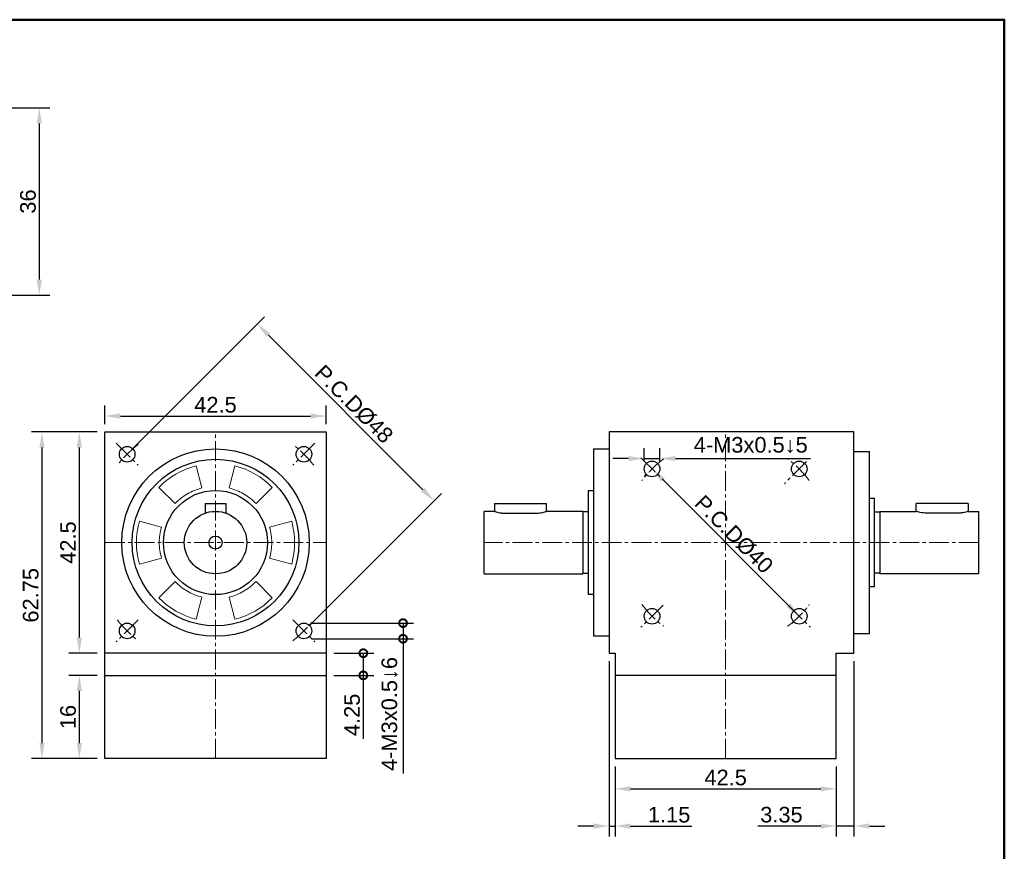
# Model space of a CAD drawing. Header units: millimetres. Extents: x 2723 to 3130, y 721 to 1006.
# Tile 8 of 8: x 2941 to 3130, y 847 to 1006. Entities that reach past the tile are written whole.
import ezdxf

# ---------------------------------------------------------------- set-up
doc = ezdxf.new("R2010")
doc.units = ezdxf.units.MM
doc.linetypes.add('CENTER2', pattern=[28.575, 19.05, -3.175, 3.175, -3.175])
for name, color, linetype, lineweight in [('中心線', 6, 'CENTER2', 5), ('圖框', 7, 'Continuous', 50), ('標註', 4, 'Continuous', 13)]:
    doc.layers.add(name, color=color, linetype=linetype, lineweight=lineweight)
doc.layers.add('產品', color=7, linetype='Continuous')
doc.styles.get("Standard").update_dxf_attribs({"font": 'arial.ttf'})
doc.dimstyles.new('yuetai', dxfattribs={"dimtxt": 3, "dimasz": 3, "dimexe": 2, "dimexo": 1.5, "dimtad": 1, "dimdsep": 46, "dimtxsty": 'Standard', "dimcen": 0, "dimadec": 0, "dimazin": 0, "dimtfac": 1, "dimtmove": 0, "dimatfit": 3, "dimfxl": 1, "dimarcsym": 0})

# ---------------------------------------------------------------- blocks, each defined once
blk = doc.blocks.new('標題欄框 下標註')
at = {"layer": '圖框'}
blk.add_lwpolyline([(2.28, 89.91), (287.28, 89.91), (287.28, 273.91), (2.28, 273.91)], close=True, dxfattribs=at)
blk = doc.blocks.new('*D14')
at = {"layer": 'Defpoints', "color": 0, "transparency": 16777216}
for p in [(2898.64, 989.31), (2898.64, 953.31), (2944.55, 953.31)]:
    blk.add_point(p, dxfattribs=at)
at = {"layer": '標註', "color": 0, "lineweight": -2, "transparency": 16777216}
for p, q in [((2900.14, 989.31), (2946.55, 989.31)), ((2944.55, 986.31), (2944.55, 956.31)), ((2900.14, 953.31), (2946.55, 953.31))]:
    blk.add_line(p, q, dxfattribs=at)
at = {"layer": '標註', "color": 0, "transparency": 16777216}
for points in [[(2944.05, 986.31), (2945.05, 986.31), (2944.55, 989.31)], [(2944.05, 956.31), (2945.05, 956.31), (2944.55, 953.31)]]:
    blk.add_solid(points, dxfattribs=at)
at = {"layer": '標註', "color": 0, "transparency": 16777216, "insert": (2942.39, 971.31), "char_height": 3, "attachment_point": 5, "rotation": 90}
blk.add_mtext('36', dxfattribs=at)
blk = doc.blocks.new('*D17')
at = {"layer": 'Defpoints', "color": 0, "transparency": 16777216}
for p in [(2957.14, 927.06), (2952.24, 884.56), (2957.14, 884.56)]:
    blk.add_point(p, dxfattribs=at)
at = {"layer": '標註', "color": 0, "lineweight": -2, "transparency": 16777216}
for p, q in [((2955.64, 927.06), (2950.24, 927.06)), ((2952.24, 924.06), (2952.24, 887.56)), ((2955.64, 884.56), (2950.24, 884.56))]:
    blk.add_line(p, q, dxfattribs=at)
at = {"layer": '標註', "color": 0, "transparency": 16777216}
for points in [[(2951.74, 924.06), (2952.74, 924.06), (2952.24, 927.06)], [(2951.74, 887.56), (2952.74, 887.56), (2952.24, 884.56)]]:
    blk.add_solid(points, dxfattribs=at)
at = {"layer": '標註', "color": 0, "transparency": 16777216, "insert": (2950.09, 905.81), "char_height": 3, "attachment_point": 5, "rotation": 90}
blk.add_mtext('42.5', dxfattribs=at)
blk = doc.blocks.new('*D18')
at = {"layer": 'Defpoints', "color": 0, "transparency": 16777216}
for p in [(2957.14, 880.31), (2952.24, 864.31), (2957.14, 864.31)]:
    blk.add_point(p, dxfattribs=at)
at = {"layer": '標註', "color": 0, "lineweight": -2, "transparency": 16777216}
for p, q in [((2955.64, 880.31), (2950.24, 880.31)), ((2952.24, 877.31), (2952.24, 867.31)), ((2955.64, 864.31), (2950.24, 864.31))]:
    blk.add_line(p, q, dxfattribs=at)
at = {"layer": '標註', "color": 0, "transparency": 16777216}
for points in [[(2951.74, 877.31), (2952.74, 877.31), (2952.24, 880.31)], [(2951.74, 867.31), (2952.74, 867.31), (2952.24, 864.31)]]:
    blk.add_solid(points, dxfattribs=at)
at = {"layer": '標註', "color": 0, "transparency": 16777216, "insert": (2950.09, 872.31), "char_height": 3, "attachment_point": 5, "rotation": 90}
blk.add_mtext('16', dxfattribs=at)
blk = doc.blocks.new('*D35')
at = {"layer": 'Defpoints', "color": 0, "transparency": 16777216}
for p in [(2957.14, 927.06), (2945.07, 864.31), (2957.14, 864.31)]:
    blk.add_point(p, dxfattribs=at)
at = {"layer": '標註', "color": 0, "lineweight": -2, "transparency": 16777216}
for p, q in [((2955.64, 927.06), (2943.07, 927.06)), ((2945.07, 924.06), (2945.07, 867.31)), ((2955.64, 864.31), (2943.07, 864.31))]:
    blk.add_line(p, q, dxfattribs=at)
at = {"layer": '標註', "color": 0, "transparency": 16777216}
for points in [[(2944.57, 924.06), (2945.57, 924.06), (2945.07, 927.06)], [(2944.57, 867.31), (2945.57, 867.31), (2945.07, 864.31)]]:
    blk.add_solid(points, dxfattribs=at)
at = {"layer": '標註', "color": 0, "transparency": 16777216, "insert": (2942.91, 895.68), "char_height": 3, "attachment_point": 5, "rotation": 90}
blk.add_mtext('62.75', dxfattribs=at)
blk = doc.blocks.new('*D36')
at = {"layer": 'Defpoints', "color": 0, "transparency": 16777216}
for p in [(3062.23, 919.95), (3090.51, 891.67), (3090.51, 891.67)]:
    blk.add_point(p, dxfattribs=at)
at = {"layer": '標註', "color": 0, "lineweight": -2, "transparency": 16777216}
for p, q in [((3061.17, 918.89), (3060.81, 918.54)), ((3064.35, 917.83), (3088.39, 893.79)), ((3089.45, 890.61), (3089.1, 890.25))]:
    blk.add_line(p, q, dxfattribs=at)
at = {"layer": '標註', "color": 0, "transparency": 16777216}
for points in [[(3064.7, 918.18), (3064, 917.48), (3062.23, 919.95)], [(3088.74, 894.14), (3088.04, 893.43), (3090.51, 891.67)]]:
    blk.add_solid(points, dxfattribs=at)
at = {"layer": '標註', "color": 0, "transparency": 16777216, "insert": (3077.95, 907.39), "char_height": 3, "attachment_point": 5, "rotation": 315}
blk.add_mtext('P.C.DØ40', dxfattribs=at)
blk = doc.blocks.new('*D37')
at = {"layer": 'Defpoints', "color": 0, "transparency": 16777216}
for p in [(3063.73, 921.95), (3060.73, 919.95), (3063.73, 919.95)]:
    blk.add_point(p, dxfattribs=at)
at = {"layer": '標註', "color": 0, "lineweight": -2, "transparency": 16777216}
for p, q in [((3060.73, 921.45), (3060.73, 923.95)), ((3063.73, 921.45), (3063.73, 923.95)), ((3057.73, 921.95), (3054.73, 921.95)), ((3060.73, 921.95), (3063.73, 921.95)), ((3066.73, 921.95), (3092.65, 921.95))]:
    blk.add_line(p, q, dxfattribs=at)
at = {"layer": '標註', "color": 0, "transparency": 16777216}
for points in [[(3057.73, 922.45), (3057.73, 921.45), (3060.73, 921.95)], [(3066.73, 922.45), (3066.73, 921.45), (3063.73, 921.95)]]:
    blk.add_solid(points, dxfattribs=at)
at = {"layer": '標註', "color": 0, "transparency": 16777216, "insert": (3081.19, 924.52), "char_height": 3, "attachment_point": 5}
blk.add_mtext('4-M3x0.5↓5', dxfattribs=at)
blk = doc.blocks.new('_DotSmall')
at = {"color": 0, "linetype": 'ByBlock', "const_width": 0.5}
blk.add_lwpolyline([(-0.0625, 0, 1), (0.0625, 0, 1)], format="xyb", close=True, dxfattribs=at)
blk = doc.blocks.new('*D40')
at = {"layer": 'Defpoints', "color": 0, "transparency": 16777216}
for p in [(2995.36, 890.34), (2995.36, 887.34), (3014.41, 887.34)]:
    blk.add_point(p, dxfattribs=at)
at = {"layer": '標註', "color": 0, "lineweight": -2, "transparency": 16777216}
for p, q in [((2996.86, 890.34), (3016.41, 890.34)), ((3014.41, 890.34), (3014.41, 887.34)), ((2996.86, 887.34), (3016.41, 887.34)), ((3014.41, 887.34), (3014.41, 861.44))]:
    blk.add_line(p, q, dxfattribs=at)
at = {"layer": '標註', "color": 0, "lineweight": -2, "transparency": 16777216, "xscale": 3, "yscale": 3, "zscale": 3}
for p, rotation in [((3014.41, 890.34), 90), ((3014.41, 887.34), 270)]:
    blk.add_blockref('_DotSmall', p, dxfattribs=dict(at, rotation=rotation))
at = {"layer": '標註', "color": 0, "transparency": 16777216, "insert": (3011.84, 872.89), "char_height": 3, "attachment_point": 5, "rotation": 90}
blk.add_mtext('4-M3x0.5↓6', dxfattribs=at)
blk = doc.blocks.new('*D39')
at = {"layer": 'Defpoints', "color": 0, "transparency": 16777216}
for p in [(2999.64, 884.56), (2999.64, 880.31), (3006.78, 880.31)]:
    blk.add_point(p, dxfattribs=at)
at = {"layer": '標註', "color": 0, "lineweight": -2, "transparency": 16777216}
for p, q in [((3001.14, 884.56), (3008.78, 884.56)), ((3006.78, 884.56), (3006.78, 880.31)), ((3001.14, 880.31), (3008.78, 880.31)), ((3006.78, 880.31), (3006.78, 868.12))]:
    blk.add_line(p, q, dxfattribs=at)
at = {"layer": '標註', "color": 0, "lineweight": -2, "transparency": 16777216, "xscale": 3, "yscale": 3, "zscale": 3}
for p, rotation in [((3006.78, 884.56), 90), ((3006.78, 880.31), 270)]:
    blk.add_blockref('_DotSmall', p, dxfattribs=dict(at, rotation=rotation))
at = {"layer": '標註', "color": 0, "transparency": 16777216, "insert": (3004.63, 872.72), "char_height": 3, "attachment_point": 5, "rotation": 90}
blk.add_mtext('4.25', dxfattribs=at)
blk = doc.blocks.new('*D41')
at = {"layer": 'Defpoints', "color": 0, "transparency": 16777216}
for p in [(3100.97, 884.56), (3097.62, 864.31), (3097.62, 851.37)]:
    blk.add_point(p, dxfattribs=at)
at = {"layer": '標註', "color": 0, "lineweight": -2, "transparency": 16777216}
for p, q in [((3100.97, 883.06), (3100.97, 849.37)), ((3097.62, 862.81), (3097.62, 849.37)), ((3094.62, 851.37), (3082.56, 851.37)), ((3100.97, 851.37), (3097.62, 851.37)), ((3103.97, 851.37), (3106.97, 851.37))]:
    blk.add_line(p, q, dxfattribs=at)
at = {"layer": '標註', "color": 0, "transparency": 16777216}
for points in [[(3094.62, 851.87), (3094.62, 850.87), (3097.62, 851.37)], [(3103.97, 851.87), (3103.97, 850.87), (3100.97, 851.37)]]:
    blk.add_solid(points, dxfattribs=at)
at = {"layer": '標註', "color": 0, "transparency": 16777216, "insert": (3087.09, 853.53), "char_height": 3, "attachment_point": 5}
blk.add_mtext('3.35', dxfattribs=at)
blk = doc.blocks.new('*D42')
at = {"layer": 'Defpoints', "color": 0, "transparency": 16777216}
for p in [(3053.97, 884.56), (3055.12, 864.31), (3055.12, 851.37)]:
    blk.add_point(p, dxfattribs=at)
at = {"layer": '標註', "color": 0, "lineweight": -2, "transparency": 16777216}
for p, q in [((3053.97, 883.06), (3053.97, 849.37)), ((3055.12, 862.81), (3055.12, 849.37)), ((3050.97, 851.37), (3047.97, 851.37)), ((3053.97, 851.37), (3055.12, 851.37)), ((3058.12, 851.37), (3069.9, 851.37))]:
    blk.add_line(p, q, dxfattribs=at)
at = {"layer": '標註', "color": 0, "transparency": 16777216}
for points in [[(3050.97, 851.87), (3050.97, 850.87), (3053.97, 851.37)], [(3058.12, 851.87), (3058.12, 850.87), (3055.12, 851.37)]]:
    blk.add_solid(points, dxfattribs=at)
at = {"layer": '標註', "color": 0, "transparency": 16777216, "insert": (3065.51, 853.53), "char_height": 3, "attachment_point": 5}
blk.add_mtext('1.15', dxfattribs=at)
blk = doc.blocks.new('*D43')
at = {"layer": 'Defpoints', "color": 0, "transparency": 16777216}
for p in [(3055.12, 864.31), (3097.62, 864.31), (3097.62, 858.51)]:
    blk.add_point(p, dxfattribs=at)
at = {"layer": '標註', "color": 0, "lineweight": -2, "transparency": 16777216}
for p, q in [((3055.12, 862.81), (3055.12, 856.51)), ((3097.62, 862.81), (3097.62, 856.51)), ((3058.12, 858.51), (3094.62, 858.51))]:
    blk.add_line(p, q, dxfattribs=at)
at = {"layer": '標註', "color": 0, "transparency": 16777216}
for points in [[(3058.12, 859.01), (3058.12, 858.01), (3055.12, 858.51)], [(3094.62, 859.01), (3094.62, 858.01), (3097.62, 858.51)]]:
    blk.add_solid(points, dxfattribs=at)
at = {"layer": '標註', "color": 0, "transparency": 16777216, "insert": (3076.37, 860.67), "char_height": 3, "attachment_point": 5}
blk.add_mtext('42.5', dxfattribs=at)
blk = doc.blocks.new('*D48')
at = {"layer": 'Defpoints', "color": 0, "transparency": 16777216}
for p in [(2986.42, 947.77), (2961.42, 922.78), (2995.36, 888.84)]:
    blk.add_point(p, dxfattribs=at)
at = {"layer": '標註', "color": 0, "lineweight": -2, "transparency": 16777216}
for p, q in [((2962.48, 923.84), (2987.83, 949.19)), ((3018.24, 915.95), (2988.54, 945.65)), ((2996.43, 889.9), (3021.77, 915.24))]:
    blk.add_line(p, q, dxfattribs=at)
at = {"layer": '標註', "color": 0, "transparency": 16777216}
for points in [[(2988.89, 946), (2988.18, 945.3), (2986.42, 947.77)], [(3018.59, 916.31), (3017.88, 915.6), (3020.36, 913.83)]]:
    blk.add_solid(points, dxfattribs=at)
at = {"layer": '標註', "color": 0, "transparency": 16777216, "insert": (3004.97, 932.39), "char_height": 3, "attachment_point": 5, "rotation": 315}
blk.add_mtext('P.C.DØ48', dxfattribs=at)
blk = doc.blocks.new('*D61')
at = {"layer": 'Defpoints', "color": 0, "transparency": 16777216}
for p in [(2999.64, 930.11), (2957.14, 927.06), (2999.64, 927.06)]:
    blk.add_point(p, dxfattribs=at)
at = {"layer": '標註', "color": 0, "lineweight": -2, "transparency": 16777216}
for p, q in [((2957.14, 928.56), (2957.14, 932.11)), ((2999.64, 928.56), (2999.64, 932.11)), ((2960.14, 930.11), (2996.64, 930.11))]:
    blk.add_line(p, q, dxfattribs=at)
at = {"layer": '標註', "color": 0, "transparency": 16777216}
for points in [[(2960.14, 930.61), (2960.14, 929.61), (2957.14, 930.11)], [(2996.64, 930.61), (2996.64, 929.61), (2999.64, 930.11)]]:
    blk.add_solid(points, dxfattribs=at)
at = {"layer": '標註', "color": 0, "transparency": 16777216, "insert": (2978.39, 932.26), "char_height": 3, "attachment_point": 5}
blk.add_mtext('42.5', dxfattribs=at)

msp = doc.modelspace()

# ---------------------------------------------------------------- linework, layer by layer
at = {"layer": '中心線', "ltscale": 0.2}
for p, q in [((2978.394, 864.309), (2978.394, 927.059)), ((3076.369, 864.309), (3076.369, 927.059)), ((2959.302, 924.901), (2963.545, 920.658)), ((2997.486, 924.901), (2993.244, 920.658)), ((3060.106, 922.073), (3064.349, 917.83)), ((3091.926, 921.366), (3087.683, 917.123)), ((2957.144, 905.809), (2999.644, 905.809)), ((3124.969, 905.809), (3029.969, 905.809)), ((3064.349, 893.788), (3060.106, 889.546)), ((3088.39, 893.788), (3092.633, 889.546)), ((2963.545, 890.96), (2959.302, 886.717)), ((2993.244, 890.96), (2997.486, 886.717))]:
    msp.add_line(p, q, dxfattribs=at)
for centre, radius, start, end in [((2978.394, 905.809), 24, 128.22261, 141.77739), ((2978.394, 905.809), 24, 38.22261, 51.77739), ((3076.369, 905.809), 20, 126.54531, 143.45469), ((3076.369, 905.809), 20, 36.54531, 53.45469), ((3076.369, 905.809), 20, 216.54531, 233.45469), ((3076.369, 905.809), 20, 306.54531, 323.45469), ((2978.394, 905.809), 24, 218.22261, 231.77739), ((2978.394, 905.809), 24, 308.22261, 321.77739)]:
    msp.add_arc(centre, radius, start, end, dxfattribs=at)
at = {"layer": '產品'}
for p, q in [((2957.144, 864.309), (2957.144, 927.059)), ((2957.144, 927.059), (2999.644, 927.059)), ((2999.644, 927.059), (2999.644, 864.309)), ((3100.969, 927.059), (3053.969, 927.059)), ((3053.969, 927.059), (3053.969, 884.559)), ((3100.969, 884.559), (3100.969, 927.059)), ((3050.969, 923.809), (3053.969, 923.809)), ((3050.969, 923.809), (3050.969, 887.809)), ((3100.969, 923.309), (3103.969, 923.309)), ((3103.969, 888.309), (3103.969, 923.309)), ((3049.969, 915.809), (3050.969, 915.809)), ((3049.969, 915.809), (3049.969, 895.809)), ((3103.969, 914.309), (3104.969, 914.309)), ((3104.969, 897.309), (3104.969, 914.309)), ((2976.394, 913.309), (2976.394, 911.466)), ((2976.394, 913.309), (2980.394, 913.309)), ((2980.394, 913.309), (2980.394, 911.466)), ((3031.969, 911.809), (3029.969, 911.809)), ((3029.969, 899.809), (3029.969, 911.809)), ((3031.969, 913.309), (3031.969, 911.809)), ((3031.969, 913.309), (3041.969, 913.309)), ((3033.959, 911.462), (3039.969, 911.462)), ((3041.969, 911.809), (3041.969, 913.309)), ((3048.969, 911.809), (3041.969, 911.809)), ((3048.969, 911.809), (3048.969, 899.809)), ((3049.969, 911.709), (3048.969, 911.709)), ((3104.969, 911.709), (3105.969, 911.709)), ((3105.969, 911.809), (3112.969, 911.809)), ((3105.969, 911.809), (3105.969, 899.809)), ((3112.969, 911.809), (3112.969, 913.309)), ((3122.969, 913.309), (3112.969, 913.309)), ((3120.979, 911.462), (3114.969, 911.462)), ((3122.969, 913.309), (3122.969, 911.809)), ((3122.969, 911.809), (3124.969, 911.809)), ((3124.969, 899.809), (3124.969, 911.809)), ((3029.969, 899.809), (3048.969, 899.809)), ((3048.969, 899.909), (3049.969, 899.909)), ((3105.969, 899.909), (3104.969, 899.909)), ((3124.969, 899.809), (3105.969, 899.809)), ((3104.969, 897.309), (3103.969, 897.309)), ((3050.969, 895.809), (3049.969, 895.809)), ((3053.969, 887.809), (3050.969, 887.809)), ((3103.969, 888.309), (3100.969, 888.309)), ((2999.644, 884.559), (2957.144, 884.559)), ((3053.969, 884.559), (3055.119, 884.559)), ((3055.119, 884.559), (3055.119, 880.309)), ((3097.619, 880.309), (3097.619, 884.559)), ((3097.619, 884.559), (3100.969, 884.559)), ((2957.144, 880.309), (2999.644, 880.309)), ((3097.619, 880.309), (3055.119, 880.309)), ((3055.119, 880.309), (3055.119, 864.309)), ((3097.619, 864.309), (3097.619, 880.309)), ((2999.644, 864.309), (2957.144, 864.309)), ((3055.119, 864.309), (3097.619, 864.309))]:
    msp.add_line(p, q, dxfattribs=at)
at = {"layer": '產品', "lineweight": 5}
for p, q in [((2974.654, 920.542), (2975.793, 916.291)), ((2980.996, 916.291), (2982.135, 920.542)), ((2970.618, 913.303), (2967.506, 916.415)), ((2989.283, 916.415), (2986.171, 913.303)), ((2963.765, 909.936), (2968.016, 908.797)), ((2988.773, 908.797), (2993.023, 909.936)), ((2968.016, 902.821), (2963.765, 901.682)), ((2993.023, 901.682), (2988.773, 902.821)), ((2967.506, 895.203), (2970.618, 898.315)), ((2986.171, 898.315), (2989.283, 895.203)), ((2975.793, 895.327), (2974.654, 891.077)), ((2982.135, 891.077), (2980.996, 895.327))]:
    msp.add_line(p, q, dxfattribs=at)
at = {"layer": '產品'}
for centre, radius in [((2961.424, 922.78), 1.5), ((2978.394, 905.809), 18), ((2995.365, 922.78), 1.5), ((2978.394, 905.809), 16), ((3062.227, 919.951), 1.5), ((3090.512, 919.951), 1.5), ((2978.394, 905.809), 10), ((2978.394, 905.809), 6), ((2978.394, 905.809), 1.25), ((3062.227, 891.667), 1.5), ((3090.512, 891.667), 1.5), ((2961.424, 888.839), 1.5), ((2995.365, 888.839), 1.5)]:
    msp.add_circle(centre, radius, dxfattribs=at)
at = {"layer": '產品', "lineweight": 5}
for start, end in [(104.24609, 135.75391), (44.24609, 75.75391), (164.24609, 195.75391), (344.24609, 15.75391), (224.24609, 255.75391), (284.24609, 315.75391)]:
    msp.add_arc((2978.394, 905.809), 15.2, start, end, dxfattribs=at)
for points, knots in [([(2975.793, 916.291), (2975.308, 916.15), (2974.338, 915.868), (2972.979, 915.188), (2971.711, 914.352), (2970.982, 913.653), (2970.618, 913.303)], [0, 0, 0, 0, 0.2499547, 0.4999992, 0.7499548, 1, 1, 1, 1]), ([(2986.171, 913.303), (2985.807, 913.653), (2985.077, 914.352), (2983.81, 915.188), (2982.451, 915.868), (2981.481, 916.15), (2980.996, 916.291)], [0, 0, 0, 0, 0.24995462, 0.49999906, 0.74995463, 1, 1, 1, 1]), ([(2968.016, 908.797), (2967.896, 908.307), (2967.655, 907.326), (2967.564, 905.809), (2967.655, 904.293), (2967.895, 903.312), (2968.016, 902.821)], [0, 0, 0, 0, 0.2499547, 0.4999991, 0.7499547, 1, 1, 1, 1]), ([(2988.773, 902.821), (2988.893, 903.312), (2989.134, 904.293), (2989.224, 905.809), (2989.134, 907.325), (2988.893, 908.306), (2988.773, 908.797)], [0, 0, 0, 0, 0.2499547, 0.4999991, 0.7499547, 1, 1, 1, 1]), ([(2970.618, 898.315), (2970.982, 897.966), (2971.711, 897.266), (2972.979, 896.43), (2974.338, 895.75), (2975.308, 895.468), (2975.793, 895.327)], [0, 0, 0, 0, 0.24995462, 0.49999906, 0.74995463, 1, 1, 1, 1]), ([(2980.996, 895.327), (2981.481, 895.468), (2982.451, 895.75), (2983.809, 896.43), (2985.077, 897.266), (2985.807, 897.965), (2986.171, 898.315)], [0, 0, 0, 0, 0.2499547, 0.4999992, 0.7499548, 1, 1, 1, 1])]:
    msp.add_open_spline(points, degree=3, knots=knots, dxfattribs=at)
at = {"layer": '產品'}
for points, knots in [([(3031.977, 911.802), (3031.97, 911.804), (3031.94, 911.814), (3032.101, 911.76), (3032.445, 911.657), (3032.977, 911.537), (3033.517, 911.47), (3033.854, 911.464), (3033.959, 911.462)], [0, 0, 0, 0, 0.0585499, 0.2611387, 0.4665283, 0.6816533, 0.8997158, 1, 1, 1, 1]), ([(3039.969, 911.462), (3040.188, 911.47), (3040.624, 911.485), (3041.211, 911.591), (3041.667, 911.708), (3041.943, 911.798), (3041.95, 911.801), (3041.953, 911.802)], [0, 0, 0, 0, 0.2061806, 0.4120718, 0.6253732, 0.8442155, 1, 1, 1, 1]), ([(3114.969, 911.462), (3114.751, 911.47), (3114.315, 911.485), (3113.728, 911.591), (3113.272, 911.708), (3112.996, 911.798), (3112.989, 911.801), (3112.986, 911.802)], [0, 0, 0, 0, 0.2061806, 0.4120718, 0.6253732, 0.8442155, 1, 1, 1, 1]), ([(3122.962, 911.802), (3122.969, 911.804), (3122.999, 911.814), (3122.838, 911.76), (3122.494, 911.657), (3121.962, 911.537), (3121.422, 911.47), (3121.085, 911.464), (3120.979, 911.462)], [0, 0, 0, 0, 0.0585499, 0.2611387, 0.4665283, 0.6816533, 0.8997158, 1, 1, 1, 1])]:
    msp.add_open_spline(points, degree=3, knots=knots, dxfattribs=at)

# ---------------------------------------------------------------- block references
at = {"layer": '圖框', "xscale": 1.426940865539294, "yscale": 1.426940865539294, "zscale": 1.426940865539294}
msp.add_blockref('標題欄框 下標註', (2719.95, 615.38), dxfattribs=at)

# ---------------------------------------------------------------- dimensions: what is measured, and where the dimension line sits
at = {"layer": '標註'}
for base, p1, p2, picture, middle in [((2944.549, 953.309), (2898.644, 989.309), (2898.644, 953.309), '*D14', (2942.392, 971.309)), ((2945.07, 864.309), (2957.144, 927.059), (2957.144, 864.309), '*D35', (2942.913, 895.684)), ((2952.245, 884.559), (2957.144, 927.059), (2957.144, 884.559), '*D17', (2950.088, 905.809)), ((2952.245, 864.309), (2957.144, 880.309), (2957.144, 864.309), '*D18', (2950.088, 872.309))]:
    dim = msp.add_linear_dim(base=base, p1=p1, p2=p2, angle=90, dimstyle='yuetai', dxfattribs=at)
    dim.commit()
    dim.dimension.update_dxf_attribs({"geometry": picture, "text_midpoint": middle})
for p1, p2, distance, picture, middle in [((2995.365, 888.839), (2961.424, 922.78), -35.344, '*D48', (3004.971, 932.385)), ((3062.227, 919.951), (3090.512, 891.667), 0, '*D36', (3077.954, 907.394))]:
    dim = msp.add_aligned_dim(p1=p1, p2=p2, distance=distance, text='P.C.DØ<>', dimstyle='yuetai', dxfattribs=at)
    dim.commit()
    dim.dimension.update_dxf_attribs({"geometry": picture, "text_midpoint": middle})
for base, p1, p2, picture, middle in [((2999.644, 930.108), (2957.144, 927.059), (2999.644, 927.059), '*D61', (2978.394, 932.265)), ((3055.119, 851.368), (3053.969, 884.559), (3055.119, 864.309), '*D42', (3065.511, 853.525)), ((3097.619, 851.368), (3100.969, 884.559), (3097.619, 864.309), '*D41', (3087.088, 853.526)), ((3097.619, 858.511), (3055.119, 864.309), (3097.619, 864.309), '*D43', (3076.369, 860.668))]:
    dim = msp.add_linear_dim(base=base, p1=p1, p2=p2, dimstyle='yuetai', dxfattribs=at)
    dim.commit()
    dim.dimension.update_dxf_attribs({"geometry": picture, "text_midpoint": middle})
dim = msp.add_linear_dim(base=(3063.727, 921.951), p1=(3060.727, 919.951), p2=(3063.727, 919.951), angle=180, text='4-M<>x0.5↓5', dimstyle='yuetai', dxfattribs=at)
dim.commit()
dim.dimension.update_dxf_attribs({"geometry": '*D37', "text_midpoint": (3081.19, 924.521)})
dim = msp.add_linear_dim(base=(3014.412, 887.339), p1=(2995.365, 890.339), p2=(2995.365, 887.339), angle=270, text='4-M<>x0.5↓6', dimstyle='yuetai', override={"dimblk1": 'DotSmall', "dimblk2": 'DotSmall', "dimsah": 1}, dxfattribs=at)
dim.commit()
dim.dimension.update_dxf_attribs({"geometry": '*D40', "text_midpoint": (3011.842, 872.888)})
dim = msp.add_linear_dim(base=(3006.784, 880.309), p1=(2999.644, 884.559), p2=(2999.644, 880.309), angle=90, dimstyle='yuetai', override={"dimblk1": 'DotSmall', "dimblk2": 'DotSmall', "dimsah": 1}, dxfattribs=at)
dim.commit()
dim.dimension.update_dxf_attribs({"geometry": '*D39', "text_midpoint": (3004.627, 872.716)})

doc.saveas('drawing.dxf')
